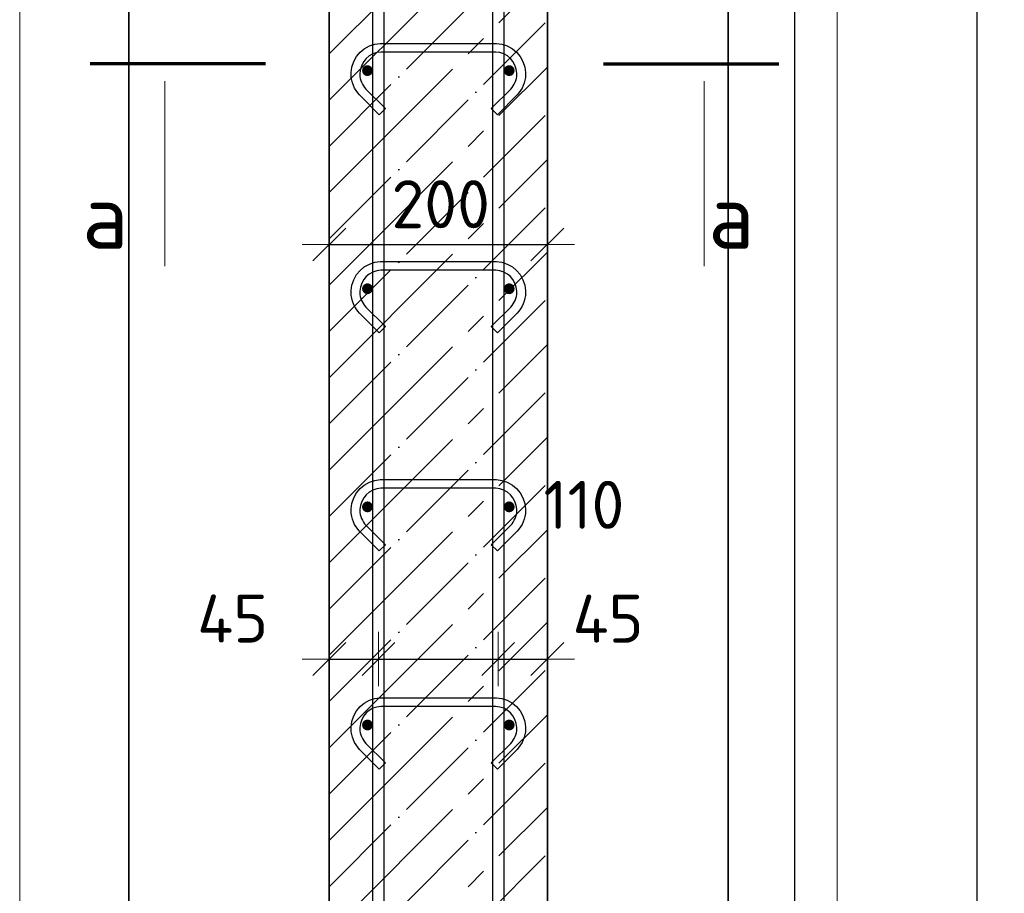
# Model space of a CAD drawing. Header units: millimetres. Extents: x -2995 to 47287, y -2809 to 58122.
# Tile 102 of 143: x 35822 to 36725, y 44707 to 45508. Entities that reach past the tile are written whole.
import ezdxf

# ---------------------------------------------------------------- set-up
doc = ezdxf.new("R2010")
doc.units = ezdxf.units.MM
doc.header["$PDMODE"] = 65
doc.linetypes.add('______11', pattern=[100, 80, -10, 0, -10])
doc.linetypes.add('______5', pattern=[220, 160, -20, 20, -20])
for name, color, linetype, lineweight in [('Standard', 7, 'Continuous', 25), ('Арм.стержн. вертикальными 1', 22, 'Continuous', 35), ('Арм.стержн.горизонт. 1', 180, 'Continuous', 35), ('Размерная линия_ общее', 7, 'Continuous', 13)]:
    doc.layers.add(name, color=color, linetype=linetype, lineweight=lineweight)
doc.layers.add('Арм.стержн.Стяжки', color=7, linetype='Continuous', lineweight=35, true_color=0x501e0f)
doc.styles.add('ISOCPEUR', font='ISOCPEUR')
doc.dimstyles.new('DIMSTYLE_11', dxfattribs={"dimtxt": 44, "dimasz": 50, "dimexe": 0, "dimexo": 0.001, "dimgap": 22, "dimtad": 2, "dimdec": 0, "dimrnd": 5, "dimzin": 12, "dimdsep": 46, "dimtxsty": 'ISOCPEUR', "dimblk1": 'ALL_ML_STRICH', "dimblk2": 'ALL_ML_STRICH', "dimsah": 1, "dimcen": 0, "dimse1": 1, "dimse2": 1, "dimclrd": 7, "dimclre": 256, "dimclrt": 7, "dimadec": 0, "dimazin": 0, "dimtfac": 1, "dimtdec": 0, "dimtix": 1, "dimtmove": 2, "dimatfit": 3, "dimfxl": 0, "dimtvp": 1.2, "dimtzin": 0, "dimlwd": 0, "dimlwe": -3, "dimarcsym": 0})
doc.dimstyles.new('DIMSTYLE_12', dxfattribs={"dimtxt": 44, "dimasz": 50, "dimexe": 0, "dimexo": 0.001, "dimgap": 22, "dimtad": 2, "dimdec": 0, "dimrnd": 5, "dimzin": 12, "dimdsep": 46, "dimtxsty": 'ISOCPEUR', "dimblk1": 'ALL_ML_STRICH', "dimblk2": 'ALL_ML_STRICH', "dimsah": 1, "dimcen": 0, "dimse1": 1, "dimse2": 1, "dimclrd": 7, "dimclre": 256, "dimclrt": 7, "dimadec": 0, "dimazin": 0, "dimtfac": 1, "dimtdec": 0, "dimtix": 1, "dimtmove": 2, "dimatfit": 3, "dimfxl": 0, "dimtvp": 1.2, "dimtzin": 0, "dimlwd": 0, "dimlwe": -3, "dimarcsym": 0})
doc.dimstyles.new('DIMSTYLE_3', dxfattribs={"dimtxt": 44, "dimasz": 50, "dimexe": 0, "dimexo": 0, "dimgap": 22, "dimtad": 2, "dimdec": 0, "dimrnd": 5, "dimzin": 12, "dimdsep": 46, "dimtxsty": 'ISOCPEUR', "dimblk1": 'ALL_ML_STRICH', "dimblk2": 'ALL_ML_STRICH', "dimsah": 1, "dimcen": 0, "dimclrd": 7, "dimclre": 256, "dimclrt": 7, "dimadec": 0, "dimazin": 0, "dimtfac": 1, "dimtdec": 0, "dimtix": 1, "dimtmove": 2, "dimatfit": 3, "dimfxl": 0, "dimtzin": 0, "dimlwd": 0, "dimlwe": -3, "dimarcsym": 0})

# ---------------------------------------------------------------- blocks, each defined once
blk = doc.blocks.new('ALL_ML_STRICH')
at = {"color": 0, "linetype": 'ByBlock', "lineweight": -2}
for p, q in [((0, -0.5), (0, 0.5)), ((-0.3, -0.3), (0.3, 0.3)), ((-1, 0), (0.5, 0))]:
    blk.add_line(p, q, dxfattribs=at)
blk = doc.blocks.new('*D60')
at = {"layer": 'DEFPOINTS', "color": 7, "linetype": 'Continuous', "lineweight": 13, "transparency": 33554687}
for p in [(36402.07, 47321.56), (36430.72, 44201.56), (36700.02, 44201.56)]:
    blk.add_point(p, dxfattribs=at)
at = {"layer": 'Размерная линия_ общее', "color": 253, "linetype": 'Continuous', "lineweight": -2, "true_color": 0xa0a0a0, "transparency": 33554687}
for p, q in [((36422.07, 47321.56), (36700.02, 47321.56)), ((36450.72, 44201.56), (36700.02, 44201.56))]:
    blk.add_line(p, q, dxfattribs=at)
at = {"layer": 'Размерная линия_ общее', "color": 7, "linetype": 'Continuous', "lineweight": -2, "transparency": 33554687}
blk.add_line((36700.02, 44201.56), (36700.02, 47321.56), dxfattribs=at)
at = {"layer": 'Размерная линия_ общее', "color": 7, "linetype": 'Continuous', "lineweight": 13, "transparency": 33554687, "xscale": 50, "yscale": 50, "zscale": 50}
for p, rotation in [((36700.02, 47321.56), 90), ((36700.02, 44201.56), 270)]:
    blk.add_blockref('ALL_ML_STRICH', p, dxfattribs=dict(at, rotation=rotation))
at = {"layer": 'Размерная линия_ общее', "color": 7, "linetype": 'Continuous', "lineweight": 13, "transparency": 33554687, "insert": (36663.02, 45768.16), "char_height": 44, "width": 176, "attachment_point": 5, "rotation": 90, "style": 'ISOCPEUR'}
blk.add_mtext('\\A1;{3120}', dxfattribs=at)
blk = doc.blocks.new('*D63')
at = {"layer": 'DEFPOINTS', "color": 7, "linetype": 'Continuous', "lineweight": 13, "transparency": 33554687}
for p in [(36270.85, 47261.56), (36270.85, 44261.56), (36532.79, 44261.56)]:
    blk.add_point(p, dxfattribs=at)
at = {"layer": 'Размерная линия_ общее', "color": 253, "linetype": 'Continuous', "lineweight": -2, "true_color": 0xa0a0a0, "transparency": 33554687}
for p, q in [((36290.85, 47261.56), (36532.79, 47261.56)), ((36290.85, 44261.56), (36532.79, 44261.56))]:
    blk.add_line(p, q, dxfattribs=at)
at = {"layer": 'Размерная линия_ общее', "color": 7, "linetype": 'Continuous', "lineweight": -2, "transparency": 33554687}
blk.add_line((36532.79, 44261.56), (36532.79, 47261.56), dxfattribs=at)
at = {"layer": 'Размерная линия_ общее', "color": 7, "linetype": 'Continuous', "lineweight": 13, "transparency": 33554687, "xscale": 50, "yscale": 50, "zscale": 50}
for p, rotation in [((36532.79, 47261.56), 90), ((36532.79, 44261.56), 270)]:
    blk.add_blockref('ALL_ML_STRICH', p, dxfattribs=dict(at, rotation=rotation))
at = {"layer": 'Размерная линия_ общее', "color": 7, "linetype": 'Continuous', "lineweight": 13, "transparency": 33554687, "insert": (36473.79, 45613.56), "char_height": 44, "width": 2.2, "attachment_point": 1, "rotation": 90, "line_spacing_factor": 0.60241, "style": 'ISOCPEUR'}
blk.add_mtext('\\W0.91;15х200=3000', dxfattribs=at)
blk = doc.blocks.new('*D68')
at = {"layer": 'DEFPOINTS', "color": 7, "linetype": 'Continuous', "lineweight": 13, "transparency": 33554687}
for p in [(36150.85, 44924.41), (36105.85, 44922.07), (36105.85, 44912.66)]:
    blk.add_point(p, dxfattribs=at)
at = {"layer": 'Размерная линия_ общее', "color": 7, "linetype": 'Continuous', "lineweight": -2, "transparency": 33554687}
blk.add_line((36105.85, 44922.07), (36150.85, 44922.07), dxfattribs=at)
at = {"layer": 'Размерная линия_ общее', "color": 7, "linetype": 'Continuous', "lineweight": 13, "transparency": 33554687, "xscale": 50, "yscale": 50, "zscale": 50, "rotation": 180}
blk.add_blockref('ALL_ML_STRICH', (36105.85, 44922.07), dxfattribs=at)
at = {"layer": 'Размерная линия_ общее', "color": 7, "linetype": 'Continuous', "lineweight": 13, "transparency": 33554687, "xscale": 50, "yscale": 50, "zscale": 50}
blk.add_blockref('ALL_ML_STRICH', (36150.85, 44922.07), dxfattribs=at)
at = {"layer": 'Размерная линия_ общее', "color": 7, "linetype": 'Continuous', "lineweight": 13, "transparency": 33554687, "insert": (36017.22, 44959.15), "char_height": 44, "width": 88, "attachment_point": 5, "style": 'ISOCPEUR'}
blk.add_mtext('\\A1;{45}', dxfattribs=at)
blk = doc.blocks.new('*D69')
at = {"layer": 'DEFPOINTS', "color": 7, "linetype": 'Continuous', "lineweight": 13, "transparency": 33554687}
for p in [(36150.85, 44924.41), (36260.85, 44928.35), (36150.85, 44922.07)]:
    blk.add_point(p, dxfattribs=at)
at = {"layer": 'Размерная линия_ общее', "color": 7, "linetype": 'Continuous', "lineweight": -2, "transparency": 33554687}
blk.add_line((36150.85, 44922.07), (36260.85, 44922.07), dxfattribs=at)
at = {"layer": 'Размерная линия_ общее', "color": 7, "linetype": 'Continuous', "lineweight": 13, "transparency": 33554687, "xscale": 50, "yscale": 50, "zscale": 50, "rotation": 180}
blk.add_blockref('ALL_ML_STRICH', (36150.85, 44922.07), dxfattribs=at)
at = {"layer": 'Размерная линия_ общее', "color": 7, "linetype": 'Continuous', "lineweight": 13, "transparency": 33554687, "xscale": 50, "yscale": 50, "zscale": 50}
blk.add_blockref('ALL_ML_STRICH', (36260.85, 44922.07), dxfattribs=at)
at = {"layer": 'Размерная линия_ общее', "color": 7, "linetype": 'Continuous', "lineweight": 13, "transparency": 33554687, "insert": (36339.38, 45063.44), "char_height": 44, "width": 132, "attachment_point": 5, "style": 'ISOCPEUR'}
blk.add_mtext('\\A1;{110}', dxfattribs=at)
blk = doc.blocks.new('*D70')
at = {"layer": 'DEFPOINTS', "color": 7, "linetype": 'Continuous', "lineweight": 13, "transparency": 33554687}
for p in [(36260.85, 44928.35), (36260.85, 44922.07), (36305.85, 44921.22)]:
    blk.add_point(p, dxfattribs=at)
at = {"layer": 'Размерная линия_ общее', "color": 7, "linetype": 'Continuous', "lineweight": -2, "transparency": 33554687}
blk.add_line((36260.85, 44922.07), (36305.85, 44922.07), dxfattribs=at)
at = {"layer": 'Размерная линия_ общее', "color": 7, "linetype": 'Continuous', "lineweight": 13, "transparency": 33554687, "xscale": 50, "yscale": 50, "zscale": 50, "rotation": 180}
blk.add_blockref('ALL_ML_STRICH', (36260.85, 44922.07), dxfattribs=at)
at = {"layer": 'Размерная линия_ общее', "color": 7, "linetype": 'Continuous', "lineweight": 13, "transparency": 33554687, "xscale": 50, "yscale": 50, "zscale": 50}
blk.add_blockref('ALL_ML_STRICH', (36305.85, 44922.07), dxfattribs=at)
at = {"layer": 'Размерная линия_ общее', "color": 7, "linetype": 'Continuous', "lineweight": 13, "transparency": 33554687, "insert": (36361.52, 44959.04), "char_height": 44, "width": 88, "attachment_point": 5, "style": 'ISOCPEUR'}
blk.add_mtext('\\A1;{45}', dxfattribs=at)
blk = doc.blocks.new('*D71')
at = {"layer": 'DEFPOINTS', "color": 7, "linetype": 'Continuous', "lineweight": 13, "transparency": 33554687}
for p in [(36105.85, 45302.07), (36305.85, 45301.22), (36105.85, 45292.66)]:
    blk.add_point(p, dxfattribs=at)
at = {"layer": 'Размерная линия_ общее', "color": 253, "linetype": 'Continuous', "lineweight": -2, "true_color": 0xa0a0a0, "transparency": 33554687}
for p, q in [((36105.85, 45302.07), (36105.85, 45302.07)), ((36305.85, 45302.07), (36305.85, 45302.07))]:
    blk.add_line(p, q, dxfattribs=at)
at = {"layer": 'Размерная линия_ общее', "color": 7, "linetype": 'Continuous', "lineweight": -2, "transparency": 33554687}
blk.add_line((36105.85, 45302.07), (36305.85, 45302.07), dxfattribs=at)
at = {"layer": 'Размерная линия_ общее', "color": 7, "linetype": 'Continuous', "lineweight": 13, "transparency": 33554687, "xscale": 50, "yscale": 50, "zscale": 50, "rotation": 180}
blk.add_blockref('ALL_ML_STRICH', (36105.85, 45302.07), dxfattribs=at)
at = {"layer": 'Размерная линия_ общее', "color": 7, "linetype": 'Continuous', "lineweight": 13, "transparency": 33554687, "xscale": 50, "yscale": 50, "zscale": 50}
blk.add_blockref('ALL_ML_STRICH', (36305.85, 45302.07), dxfattribs=at)
at = {"layer": 'Размерная линия_ общее', "color": 7, "linetype": 'Continuous', "lineweight": 13, "transparency": 33554687, "insert": (36208.05, 45339.07), "char_height": 44, "width": 132, "attachment_point": 5, "style": 'ISOCPEUR'}
blk.add_mtext('\\A1;{200}', dxfattribs=at)

msp = doc.modelspace()

# ---------------------------------------------------------------- hatches: boundary and pattern name
at = {"layer": 'Арм.стержн.горизонт. 1', "linetype": 'Continuous', "lineweight": 50, "transparency": 33554687}
for points in [[(36145.85, 45461.56), (36145.47, 45463.47), (36144.39, 45465.1), (36142.77, 45466.18), (36140.85, 45466.56), (36138.94, 45466.18), (36137.32, 45465.1), (36136.23, 45463.47), (36135.85, 45461.56), (36136.23, 45459.65), (36137.32, 45458.03), (36138.94, 45456.94), (36140.85, 45456.56), (36142.77, 45456.94), (36144.39, 45458.03), (36145.47, 45459.65)], [(36275.85, 45461.56), (36275.47, 45463.47), (36274.39, 45465.1), (36272.77, 45466.18), (36270.85, 45466.56), (36268.94, 45466.18), (36267.32, 45465.1), (36266.23, 45463.47), (36265.85, 45461.56), (36266.23, 45459.65), (36267.32, 45458.03), (36268.94, 45456.94), (36270.85, 45456.56), (36272.77, 45456.94), (36274.39, 45458.03), (36275.47, 45459.65)], [(36145.85, 45261.56), (36145.47, 45263.47), (36144.39, 45265.1), (36142.77, 45266.18), (36140.85, 45266.56), (36138.94, 45266.18), (36137.32, 45265.1), (36136.23, 45263.47), (36135.85, 45261.56), (36136.23, 45259.65), (36137.32, 45258.03), (36138.94, 45256.94), (36140.85, 45256.56), (36142.77, 45256.94), (36144.39, 45258.03), (36145.47, 45259.65)], [(36275.85, 45261.56), (36275.47, 45263.47), (36274.39, 45265.1), (36272.77, 45266.18), (36270.85, 45266.56), (36268.94, 45266.18), (36267.32, 45265.1), (36266.23, 45263.47), (36265.85, 45261.56), (36266.23, 45259.65), (36267.32, 45258.03), (36268.94, 45256.94), (36270.85, 45256.56), (36272.77, 45256.94), (36274.39, 45258.03), (36275.47, 45259.65)], [(36145.85, 45061.56), (36145.47, 45063.47), (36144.39, 45065.1), (36142.77, 45066.18), (36140.85, 45066.56), (36138.94, 45066.18), (36137.32, 45065.1), (36136.23, 45063.47), (36135.85, 45061.56), (36136.23, 45059.65), (36137.32, 45058.03), (36138.94, 45056.94), (36140.85, 45056.56), (36142.77, 45056.94), (36144.39, 45058.03), (36145.47, 45059.65)], [(36275.85, 45061.56), (36275.47, 45063.47), (36274.39, 45065.1), (36272.77, 45066.18), (36270.85, 45066.56), (36268.94, 45066.18), (36267.32, 45065.1), (36266.23, 45063.47), (36265.85, 45061.56), (36266.23, 45059.65), (36267.32, 45058.03), (36268.94, 45056.94), (36270.85, 45056.56), (36272.77, 45056.94), (36274.39, 45058.03), (36275.47, 45059.65)], [(36145.85, 44861.56), (36145.47, 44863.47), (36144.39, 44865.1), (36142.77, 44866.18), (36140.85, 44866.56), (36138.94, 44866.18), (36137.32, 44865.1), (36136.23, 44863.47), (36135.85, 44861.56), (36136.23, 44859.65), (36137.32, 44858.03), (36138.94, 44856.94), (36140.85, 44856.56), (36142.77, 44856.94), (36144.39, 44858.03), (36145.47, 44859.65)], [(36275.85, 44861.56), (36275.47, 44863.47), (36274.39, 44865.1), (36272.77, 44866.18), (36270.85, 44866.56), (36268.94, 44866.18), (36267.32, 44865.1), (36266.23, 44863.47), (36265.85, 44861.56), (36266.23, 44859.65), (36267.32, 44858.03), (36268.94, 44856.94), (36270.85, 44856.56), (36272.77, 44856.94), (36274.39, 44858.03), (36275.47, 44859.65)]]:
    msp.add_hatch(color=4, dxfattribs=at).paths.add_polyline_path(points)

# ---------------------------------------------------------------- linework, layer by layer
at = {"color": 52, "linetype": 'Continuous', "lineweight": -3, "transparency": 33554687}
for p, q in [((35921.84, 48354.88), (35921.84, 43871.39)), ((35921.84, 43871.39), (35921.84, 48354.88)), ((36471.84, 48354.88), (36471.84, 43871.39)), ((36471.84, 43871.39), (36471.84, 48354.88))]:
    msp.add_line(p, q, dxfattribs=at)
at = {"layer": 'Standard', "color": 7, "linetype": 'Continuous', "lineweight": 35, "transparency": 33554687}
for p, q in [((36105.85, 47321.56), (36105.85, 44201.56)), ((36305.85, 44201.56), (36305.85, 47321.56))]:
    msp.add_line(p, q, dxfattribs=at)
at = {"layer": 'Standard', "color": 253, "linetype": '______11', "lineweight": -3, "true_color": 0xababab, "transparency": 33554687}
for p, q in [((36105.85, 45476.99), (36305.85, 45676.99)), ((36105.85, 45392.13), (36305.85, 45592.13)), ((36105.85, 45307.28), (36305.85, 45507.28)), ((36105.85, 45222.43), (36305.85, 45422.43)), ((36105.85, 45137.57), (36305.85, 45337.57)), ((36105.85, 45052.72), (36305.85, 45252.72)), ((36105.85, 44967.87), (36305.85, 45167.87)), ((36105.85, 44883.02), (36305.85, 45083.02)), ((36105.85, 44798.16), (36305.85, 44998.16)), ((36105.85, 44713.31), (36305.85, 44913.31)), ((36105.85, 44628.46), (36305.85, 44828.46)), ((36105.85, 44543.61), (36305.85, 44743.61))]:
    msp.add_line(p, q, dxfattribs=at)
at = {"layer": 'Standard', "color": 253, "linetype": '______5', "lineweight": -3, "true_color": 0xababab, "transparency": 33554687}
for p, q in [((36105.85, 45434.56), (36305.85, 45634.56)), ((36105.85, 45349.71), (36305.85, 45549.71)), ((36105.85, 45264.85), (36305.85, 45464.85)), ((36105.85, 45180), (36305.85, 45380)), ((36105.85, 45095.15), (36305.85, 45295.15)), ((36105.85, 45010.3), (36305.85, 45210.3)), ((36105.85, 44925.44), (36305.85, 45125.44)), ((36105.85, 44840.59), (36305.85, 45040.59)), ((36105.85, 44755.74), (36305.85, 44955.74)), ((36105.85, 44670.88), (36305.85, 44870.88)), ((36105.85, 44586.03), (36305.85, 44786.03))]:
    msp.add_line(p, q, dxfattribs=at)
at = {"layer": 'Standard', "color": 7, "linetype": 'Continuous', "lineweight": 70, "transparency": 33554687}
for p, q in [((36047.28, 45467.85), (35886.48, 45467.85)), ((36357.28, 45467.85), (36518.08, 45467.85))]:
    msp.add_line(p, q, dxfattribs=at)
at = {"layer": 'Standard', "color": 7, "linetype": 'Continuous', "lineweight": 13, "transparency": 33554687}
for p, q in [((35955.01, 45451.86), (35955.01, 45282.26)), ((36449.56, 45451.86), (36449.56, 45282.26))]:
    msp.add_line(p, q, dxfattribs=at)
msp.add_lwpolyline([(35821.84, 43771.39), (36571.84, 43771.39), (36571.84, 48454.88), (35821.84, 48454.88), (35821.84, 43771.39)], dxfattribs=at)
at = {"layer": 'Арм.стержн. вертикальными 1', "color": 4, "linetype": 'Continuous', "lineweight": 25, "transparency": 33554687}
for points in [[(36145.85, 44201.56), (36145.85, 48331.56), (36155.85, 48331.56), (36155.85, 44201.56), (36145.85, 44201.56)], [(36145.85, 44201.56), (36145.85, 48331.56), (36155.85, 48331.56), (36155.85, 44201.56), (36145.85, 44201.56)], [(36255.85, 44201.56), (36255.85, 48331.56), (36265.85, 48331.56), (36265.85, 44201.56), (36255.85, 44201.56)], [(36255.85, 44201.56), (36255.85, 48331.56), (36265.85, 48331.56), (36265.85, 44201.56), (36255.85, 44201.56)]]:
    msp.add_lwpolyline(points, dxfattribs=at)
at = {"layer": 'Арм.стержн.Стяжки', "color": 40, "linetype": 'Continuous', "lineweight": 25, "transparency": 33554687}
for points in [[(36254.41, 45426.83), (36272.27, 45444.69), (36273.5, 45446.11), (36274.6, 45447.63), (36275.55, 45449.25), (36276.33, 45450.91), (36276.95, 45452.64), (36277.42, 45454.45), (36277.72, 45456.3), (36277.86, 45458.18), (36277.86, 45459.33), (36277.35, 45462.95), (36276.14, 45466.61), (36274.27, 45469.96), (36271.99, 45472.69), (36269.26, 45474.97), (36265.9, 45476.85), (36262.24, 45478.06), (36258.62, 45478.56), (36153.09, 45478.56), (36149.47, 45478.06), (36145.81, 45476.85), (36142.45, 45474.97), (36139.72, 45472.69), (36137.44, 45469.96), (36135.57, 45466.61), (36134.36, 45462.95), (36133.86, 45459.33), (36133.86, 45458.18), (36133.99, 45456.3), (36134.29, 45454.45), (36134.76, 45452.64), (36135.38, 45450.91), (36136.16, 45449.25), (36137.11, 45447.63), (36138.21, 45446.11), (36139.44, 45444.69), (36157.3, 45426.83), (36151.65, 45421.17), (36133.59, 45439.23), (36131.93, 45441.14), (36130.4, 45443.26), (36129.08, 45445.51), (36127.98, 45447.84), (36127.11, 45450.27), (36126.45, 45452.8), (36126.03, 45455.38), (36125.86, 45457.9), (36125.86, 45459.88), (36126.53, 45464.76), (36128.21, 45469.84), (36130.83, 45474.52), (36134.04, 45478.37), (36137.9, 45481.59), (36142.57, 45484.21), (36147.65, 45485.88), (36152.53, 45486.56), (36259.18, 45486.56), (36264.06, 45485.88), (36269.14, 45484.21), (36273.81, 45481.59), (36277.67, 45478.37), (36280.88, 45474.52), (36283.5, 45469.84), (36285.18, 45464.76), (36285.86, 45459.88), (36285.86, 45457.9), (36285.68, 45455.38), (36285.26, 45452.8), (36284.6, 45450.27), (36283.73, 45447.84), (36282.63, 45445.51), (36281.31, 45443.26), (36279.78, 45441.14), (36278.12, 45439.23), (36260.06, 45421.17), (36254.41, 45426.83)], [(36254.41, 45226.83), (36272.27, 45244.69), (36273.5, 45246.11), (36274.6, 45247.63), (36275.55, 45249.25), (36276.33, 45250.91), (36276.95, 45252.64), (36277.42, 45254.45), (36277.72, 45256.3), (36277.86, 45258.18), (36277.86, 45259.33), (36277.35, 45262.95), (36276.14, 45266.61), (36274.27, 45269.96), (36271.99, 45272.69), (36269.26, 45274.97), (36265.9, 45276.85), (36262.24, 45278.06), (36258.62, 45278.56), (36153.09, 45278.56), (36149.47, 45278.06), (36145.81, 45276.85), (36142.45, 45274.97), (36139.72, 45272.69), (36137.44, 45269.96), (36135.57, 45266.61), (36134.36, 45262.95), (36133.86, 45259.33), (36133.86, 45258.18), (36133.99, 45256.3), (36134.29, 45254.45), (36134.76, 45252.64), (36135.38, 45250.91), (36136.16, 45249.25), (36137.11, 45247.63), (36138.21, 45246.11), (36139.44, 45244.69), (36157.3, 45226.83), (36151.65, 45221.17), (36133.59, 45239.23), (36131.93, 45241.14), (36130.4, 45243.26), (36129.08, 45245.51), (36127.98, 45247.84), (36127.11, 45250.27), (36126.45, 45252.8), (36126.03, 45255.38), (36125.86, 45257.9), (36125.86, 45259.88), (36126.53, 45264.76), (36128.21, 45269.84), (36130.83, 45274.52), (36134.04, 45278.37), (36137.9, 45281.59), (36142.57, 45284.21), (36147.65, 45285.88), (36152.53, 45286.56), (36259.18, 45286.56), (36264.06, 45285.88), (36269.14, 45284.21), (36273.81, 45281.59), (36277.67, 45278.37), (36280.88, 45274.52), (36283.5, 45269.84), (36285.18, 45264.76), (36285.86, 45259.88), (36285.86, 45257.9), (36285.68, 45255.38), (36285.26, 45252.8), (36284.6, 45250.27), (36283.73, 45247.84), (36282.63, 45245.51), (36281.31, 45243.26), (36279.78, 45241.14), (36278.12, 45239.23), (36260.06, 45221.17), (36254.41, 45226.83)], [(36254.41, 45026.83), (36272.27, 45044.69), (36273.5, 45046.11), (36274.6, 45047.63), (36275.55, 45049.25), (36276.33, 45050.91), (36276.95, 45052.64), (36277.42, 45054.45), (36277.72, 45056.3), (36277.86, 45058.18), (36277.86, 45059.33), (36277.35, 45062.95), (36276.14, 45066.61), (36274.27, 45069.96), (36271.99, 45072.69), (36269.26, 45074.97), (36265.9, 45076.85), (36262.24, 45078.06), (36258.62, 45078.56), (36153.09, 45078.56), (36149.47, 45078.06), (36145.81, 45076.85), (36142.45, 45074.97), (36139.72, 45072.69), (36137.44, 45069.96), (36135.57, 45066.61), (36134.36, 45062.95), (36133.86, 45059.33), (36133.86, 45058.18), (36133.99, 45056.3), (36134.29, 45054.45), (36134.76, 45052.64), (36135.38, 45050.91), (36136.16, 45049.25), (36137.11, 45047.63), (36138.21, 45046.11), (36139.44, 45044.69), (36157.3, 45026.83), (36151.65, 45021.17), (36133.59, 45039.23), (36131.93, 45041.14), (36130.4, 45043.26), (36129.08, 45045.51), (36127.98, 45047.84), (36127.11, 45050.27), (36126.45, 45052.8), (36126.03, 45055.38), (36125.86, 45057.9), (36125.86, 45059.88), (36126.53, 45064.76), (36128.21, 45069.84), (36130.83, 45074.52), (36134.04, 45078.37), (36137.9, 45081.59), (36142.57, 45084.21), (36147.65, 45085.88), (36152.53, 45086.56), (36259.18, 45086.56), (36264.06, 45085.88), (36269.14, 45084.21), (36273.81, 45081.59), (36277.67, 45078.37), (36280.88, 45074.52), (36283.5, 45069.84), (36285.18, 45064.76), (36285.86, 45059.88), (36285.86, 45057.9), (36285.68, 45055.38), (36285.26, 45052.8), (36284.6, 45050.27), (36283.73, 45047.84), (36282.63, 45045.51), (36281.31, 45043.26), (36279.78, 45041.14), (36278.12, 45039.23), (36260.06, 45021.17), (36254.41, 45026.83)], [(36254.41, 44826.83), (36272.27, 44844.69), (36273.5, 44846.11), (36274.6, 44847.63), (36275.55, 44849.25), (36276.33, 44850.91), (36276.95, 44852.64), (36277.42, 44854.45), (36277.72, 44856.3), (36277.86, 44858.18), (36277.86, 44859.33), (36277.35, 44862.95), (36276.14, 44866.61), (36274.27, 44869.96), (36271.99, 44872.69), (36269.26, 44874.97), (36265.9, 44876.85), (36262.24, 44878.06), (36258.62, 44878.56), (36153.09, 44878.56), (36149.47, 44878.06), (36145.81, 44876.85), (36142.45, 44874.97), (36139.72, 44872.69), (36137.44, 44869.96), (36135.57, 44866.61), (36134.36, 44862.95), (36133.86, 44859.33), (36133.86, 44858.18), (36133.99, 44856.3), (36134.29, 44854.45), (36134.76, 44852.64), (36135.38, 44850.91), (36136.16, 44849.25), (36137.11, 44847.63), (36138.21, 44846.11), (36139.44, 44844.69), (36157.3, 44826.83), (36151.65, 44821.17), (36133.59, 44839.23), (36131.93, 44841.14), (36130.4, 44843.26), (36129.08, 44845.51), (36127.98, 44847.84), (36127.11, 44850.27), (36126.45, 44852.8), (36126.03, 44855.38), (36125.86, 44857.9), (36125.86, 44859.88), (36126.53, 44864.76), (36128.21, 44869.84), (36130.83, 44874.52), (36134.04, 44878.37), (36137.9, 44881.59), (36142.57, 44884.21), (36147.65, 44885.88), (36152.53, 44886.56), (36259.18, 44886.56), (36264.06, 44885.88), (36269.14, 44884.21), (36273.81, 44881.59), (36277.67, 44878.37), (36280.88, 44874.52), (36283.5, 44869.84), (36285.18, 44864.76), (36285.86, 44859.88), (36285.86, 44857.9), (36285.68, 44855.38), (36285.26, 44852.8), (36284.6, 44850.27), (36283.73, 44847.84), (36282.63, 44845.51), (36281.31, 44843.26), (36279.78, 44841.14), (36278.12, 44839.23), (36260.06, 44821.17), (36254.41, 44826.83)]]:
    msp.add_lwpolyline(points, dxfattribs=at)

# ---------------------------------------------------------------- texts
at = {"layer": 'Standard', "color": 7, "linetype": 'Continuous', "lineweight": 13, "transparency": 33554687, "char_height": 60, "width": 72, "attachment_point": 7, "style": 'ISOCPEUR'}
for insert in [(35879.12, 45298.26), (36453.45, 45298.26)]:
    msp.add_mtext('\\A1;{\\fISOCPEUR|i0|b0;\\H60.000000;\\W1.000000;\\C7;а}\\P', dxfattribs=dict(at, insert=insert))

# ---------------------------------------------------------------- dimensions: what is measured, and where the dimension line sits
at = {"layer": 'Размерная линия_ общее', "color": 7, "linetype": 'Continuous', "lineweight": 13, "transparency": 33554687}
dim = msp.add_linear_dim(base=(36700.02, 47321.56), p1=(36450.72, 44201.56), p2=(36422.07, 47321.56), angle=90, dimstyle='DIMSTYLE_3', override={"dimpost": '<>', "dimclrd": 7, "dimclre": 253, "dimclrt": 7, "dimlwd": 0, "dimlwe": 65533}, dxfattribs=at)
dim.commit()
dim.dimension.update_dxf_attribs({"geometry": '*D60', "text_midpoint": (36663.02, 45768.16), "dimtype": 160})
dim = msp.add_linear_dim(base=(36532.79, 47261.56), p1=(36290.85, 44261.56), p2=(36290.85, 47261.56), angle=90, text='\\W0.91;15х200=3000', dimstyle='DIMSTYLE_3', override={"dimpost": '<>', "dimclrd": 7, "dimclre": 253, "dimclrt": 7, "dimlwd": 0, "dimlwe": 65533}, dxfattribs=at)
dim.commit()
dim.dimension.update_dxf_attribs({"geometry": '*D63', "text_midpoint": (36510.79, 45761.56), "dimtype": 160})
for base, p1, p2, dimstyle, picture, middle in [((36305.85, 45302.07), (36105.85, 45302.07), (36305.85, 45302.07), 'DIMSTYLE_3', '*D71', (36208.05, 45339.07)), ((36260.85, 44922.07), (36150.85, 44924.41), (36260.85, 44928.35), 'DIMSTYLE_12', '*D69', (36339.38, 45063.44)), ((36150.85, 44922.07), (36105.85, 44912.66), (36150.85, 44924.41), 'DIMSTYLE_11', '*D68', (36017.22, 44959.15)), ((36305.85, 44922.07), (36260.85, 44928.35), (36305.85, 44921.22), 'DIMSTYLE_12', '*D70', (36361.52, 44959.04))]:
    dim = msp.add_linear_dim(base=base, p1=p1, p2=p2, dimstyle=dimstyle, override={"dimpost": '<>', "dimclrd": 7, "dimclre": 253, "dimclrt": 7, "dimlwd": 0, "dimlwe": 65533}, dxfattribs=at)
    dim.commit()
    dim.dimension.update_dxf_attribs({"geometry": picture, "text_midpoint": middle, "dimtype": 160})

doc.saveas('drawing.dxf')
